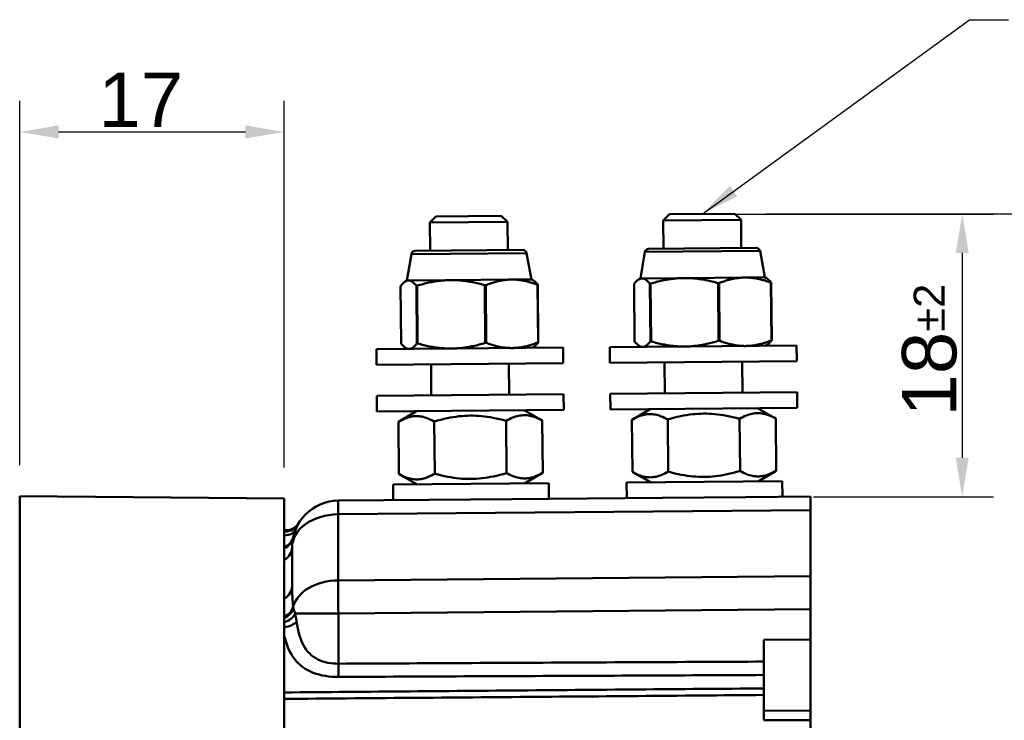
# Model space of a CAD drawing. Header units: millimetres. Extents: x 50 to 454, y 72 to 392.
# Tile 25 of 26: x 340 to 403, y 345 to 390. Entities that reach past the tile are written whole.
import ezdxf

# ---------------------------------------------------------------- set-up
doc = ezdxf.new("R2010")
doc.units = ezdxf.units.MM
for name, color, linetype, lineweight in [('Arêtes tangentes visibles(GABARIT)', 7, 'Continuous', 50), ('Arêtes visibles(GABARIT)', 7, 'Continuous', 50), ('Cotes(GABARIT)', 7, 'Continuous', 25), ('Symboles(GABARIT)', 7, 'Continuous', 25)]:
    doc.layers.add(name, color=color, linetype=linetype, lineweight=lineweight)
doc.styles.add('Courant-BSI', font='arial.ttf')
doc.dimstyles.new('MS-Relais', dxfattribs={"dimtxt": 3.5, "dimasz": 2.5, "dimexe": 2, "dimexo": 2, "dimgap": 0.3, "dimtad": 1, "dimtoh": 1, "dimrnd": 1e-08, "dimtxsty": 'Courant-BSI', "dimcen": 0.09, "dimdle": 6, "dimclrd": 7, "dimclre": 7, "dimclrt": 7, "dimazin": 2, "dimtfac": 0.571429, "dimtmove": 0, "dimatfit": 3, "dimfxl": 1, "dimtolj": 1, "dimlwd": 25, "dimlwe": 25, "dimarcsym": 0})
doc.dimstyles.new('MS-Relais$7', dxfattribs={"dimtxt": 3.5, "dimasz": 2.5, "dimexe": 2, "dimexo": 2, "dimgap": 0.3, "dimtad": 1, "dimtoh": 1, "dimrnd": 1e-08, "dimtxsty": 'Courant-BSI', "dimcen": 0.09, "dimdle": 6, "dimclrd": 7, "dimclre": 7, "dimclrt": 7, "dimazin": 2, "dimtfac": 0.571429, "dimtmove": 0, "dimatfit": 3, "dimfxl": 1, "dimtolj": 1, "dimlwd": 25, "dimlwe": 25, "dimarcsym": 0})

# ---------------------------------------------------------------- blocks, each defined once
blk = doc.blocks.new('*D30')
at = {"layer": 'Cotes(GABARIT)', "color": 7, "linetype": 'Continuous', "lineweight": 25}
for p, q in [((385.529, 377.759), (402.243, 377.759)), ((400.243, 375.259), (400.243, 362.103)), ((390.687, 359.603), (402.243, 359.603))]:
    blk.add_line(p, q, dxfattribs=at)
at = {"layer": 'Cotes(GABARIT)', "color": 7, "linetype": 'Continuous'}
for points in [[(399.827, 375.259), (400.66, 375.259), (400.243, 377.759)], [(399.827, 362.103), (400.66, 362.103), (400.243, 359.603)]]:
    blk.add_solid(points, dxfattribs=at)
at = {"layer": 'Defpoints', "color": 0, "linetype": 'Continuous'}
for p in [(383.529, 377.759), (388.687, 359.603), (400.243, 359.603)]:
    blk.add_point(p, dxfattribs=at)
at = {"layer": 'Cotes(GABARIT)', "color": 7, "linetype": 'Continuous', "lineweight": 25, "insert": (396.369, 364.758), "char_height": 3.5, "attachment_point": 1, "rotation": 90, "style": 'Courant-BSI'}
blk.add_mtext('\\A1;18{\\H2.000000;±2}', dxfattribs=at)
blk = doc.blocks.new('*D31')
at = {"layer": 'Cotes(GABARIT)', "color": 7, "linetype": 'Continuous', "lineweight": 25}
for p, q in [((387.628, 377.777), (415.203, 377.777)), ((413.203, 375.277), (413.203, 226.129)), ((393.687, 223.629), (415.203, 223.629))]:
    blk.add_line(p, q, dxfattribs=at)
at = {"layer": 'Cotes(GABARIT)', "color": 7, "linetype": 'Continuous'}
for points in [[(412.786, 375.277), (413.62, 375.277), (413.203, 377.777)], [(412.786, 226.129), (413.62, 226.129), (413.203, 223.629)]]:
    blk.add_solid(points, dxfattribs=at)
at = {"layer": 'Defpoints', "color": 0, "linetype": 'Continuous'}
for p in [(385.628, 377.777), (391.687, 223.629), (413.203, 223.629)]:
    blk.add_point(p, dxfattribs=at)
at = {"layer": 'Cotes(GABARIT)', "color": 7, "linetype": 'Continuous', "lineweight": 25, "insert": (409.329, 297.009), "char_height": 3.5, "attachment_point": 1, "rotation": 90, "style": 'Courant-BSI'}
blk.add_mtext('\\A1;154', dxfattribs=at)
blk = doc.blocks.new('*D32')
at = {"layer": 'Cotes(GABARIT)', "color": 7, "linetype": 'Continuous', "lineweight": 25}
for p, q in [((339.687, 361.629), (339.687, 385.031)), ((356.687, 361.481), (356.687, 385.031)), ((342.187, 383.031), (354.187, 383.031))]:
    blk.add_line(p, q, dxfattribs=at)
at = {"layer": 'Cotes(GABARIT)', "color": 7, "linetype": 'Continuous'}
for points in [[(342.187, 383.448), (342.187, 382.615), (339.687, 383.031)], [(354.187, 383.448), (354.187, 382.615), (356.687, 383.031)]]:
    blk.add_solid(points, dxfattribs=at)
at = {"layer": 'Defpoints', "color": 0, "linetype": 'Continuous'}
for p in [(356.687, 383.031), (339.687, 359.629), (356.687, 359.481)]:
    blk.add_point(p, dxfattribs=at)
at = {"layer": 'Cotes(GABARIT)', "color": 7, "linetype": 'Continuous', "lineweight": 25, "insert": (344.748, 386.846), "char_height": 3.5, "attachment_point": 1, "style": 'Courant-BSI'}
blk.add_mtext('\\A1;17', dxfattribs=at)

msp = doc.modelspace()

# ---------------------------------------------------------------- linework, layer by layer
at = {"layer": 'Arêtes tangentes visibles(GABARIT)'}
for p, q in [((372.2519, 375.2538), (364.8494, 375.1892)), ((387.2508, 375.3847), (379.8483, 375.3201)), ((360.1501, 358.4755), (390.4871, 358.7403)), ((360.1501, 354.2325), (360.1501, 358.4755)), ((356.6871, 357.4252), (356.7624, 357.4259)), ((390.4871, 354.4973), (360.1501, 354.2325)), ((360.1609, 352.1114), (390.4871, 352.376)), ((360.1609, 352.1114), (357.3772, 352.1114)), ((360.1609, 348.8814), (360.1609, 352.1114)), ((390.4871, 345.8677), (387.4871, 345.853)), ((387.4871, 345.2451), (390.4871, 345.2593))]:
    msp.add_line(p, q, dxfattribs=at)
at = {"layer": 'Arêtes tangentes visibles(GABARIT)', "flags": 128}
for points in [[(356.7624, 357.4259), (356.761, 357.4233), (356.7595, 357.4207), (356.7581, 357.418), (356.7567, 357.4155), (356.7553, 357.4129), (356.7539, 357.4103), (356.7525, 357.4078), (356.7511, 357.4052), (356.7497, 357.4027), (356.7483, 357.4002), (356.747, 357.3977), (356.7456, 357.3952), (356.7443, 357.3927), (356.7429, 357.3902), (356.7416, 357.3878), (356.7403, 357.3854), (356.739, 357.3829), (356.7377, 357.3805), (356.7364, 357.3781), (356.7351, 357.3757), (356.7338, 357.3734), (356.7326, 357.371), (356.7313, 357.3687), (356.7301, 357.3664)], [(356.7863, 357.4454), (356.7862, 357.4453), (356.7861, 357.4452), (356.7858, 357.4451), (356.7855, 357.4448), (356.7852, 357.4445), (356.7847, 357.4441), (356.7841, 357.4437), (356.7835, 357.4432), (356.7828, 357.4426), (356.782, 357.4419), (356.7811, 357.4412), (356.7801, 357.4404), (356.7791, 357.4396), (356.778, 357.4387), (356.7768, 357.4377), (356.7755, 357.4366), (356.7741, 357.4355), (356.7727, 357.4343), (356.7711, 357.4331), (356.7696, 357.4318), (356.7679, 357.4304), (356.7661, 357.429), (356.7643, 357.4275), (356.7624, 357.4259)], [(356.7392, 357.3664), (356.7392, 357.3663), (356.7389, 357.3661), (356.7384, 357.3657), (356.7378, 357.3651), (356.737, 357.3643), (356.7359, 357.3634), (356.7347, 357.3624), (356.7333, 357.3611), (356.7317, 357.3597), (356.7299, 357.3582), (356.728, 357.3564), (356.7258, 357.3545), (356.7235, 357.3525), (356.721, 357.3503), (356.7183, 357.3479), (356.7155, 357.3454), (356.7125, 357.3427), (356.7093, 357.3399), (356.706, 357.3369), (356.7025, 357.3337), (356.6988, 357.3305), (356.6951, 357.327), (356.6911, 357.3234), (356.687, 357.3197)], [(357.2536, 352.5556), (357.2484, 352.6111), (357.2434, 352.6665), (357.2386, 352.7217), (357.234, 352.7769), (357.2296, 352.8319), (357.2254, 352.8868), (357.2214, 352.9416), (357.2176, 352.9962), (357.214, 353.0508), (357.2106, 353.1052), (357.2075, 353.1595), (357.2045, 353.2136), (357.2018, 353.2677), (357.1993, 353.3216), (357.197, 353.3754), (357.195, 353.4291), (357.1932, 353.4826), (357.1916, 353.5361), (357.1902, 353.5894), (357.1891, 353.6425), (357.1882, 353.6956), (357.1876, 353.7485), (357.1872, 353.8013), (357.1871, 353.854)], [(357.2693, 352.4785), (357.2685, 352.4817), (357.2676, 352.4849), (357.2668, 352.4881), (357.266, 352.4913), (357.2652, 352.4945), (357.2645, 352.4978), (357.2637, 352.501), (357.263, 352.5042), (357.2623, 352.5074), (357.2616, 352.5106), (357.2609, 352.5138), (357.2603, 352.517), (357.2596, 352.5202), (357.259, 352.5235), (357.2584, 352.5267), (357.2578, 352.5299), (357.2572, 352.5331), (357.2566, 352.5363), (357.2561, 352.5395), (357.2556, 352.5427), (357.2551, 352.5459), (357.2546, 352.5492), (357.2541, 352.5524), (357.2536, 352.5556)], [(357.3772, 352.1114), (357.3715, 352.1298), (357.3658, 352.148), (357.3602, 352.1661), (357.3547, 352.1838), (357.3493, 352.2014), (357.3441, 352.2187), (357.3389, 352.2357), (357.3338, 352.2524), (357.3289, 352.2689), (357.3241, 352.2851), (357.3193, 352.3011), (357.3148, 352.3167), (357.3103, 352.332), (357.3059, 352.347), (357.3017, 352.3617), (357.2976, 352.376), (357.2936, 352.39), (357.2897, 352.4037), (357.286, 352.417), (357.2824, 352.43), (357.2789, 352.4427), (357.2756, 352.455), (357.2724, 352.4669), (357.2693, 352.4785)], [(357.4818, 351.5628), (357.4782, 351.5877), (357.4745, 351.6124), (357.4707, 351.637), (357.4668, 351.6614), (357.4629, 351.6857), (357.4589, 351.7098), (357.4548, 351.7337), (357.4506, 351.7575), (357.4464, 351.7812), (357.442, 351.8046), (357.4377, 351.8279), (357.4333, 351.851), (357.4288, 351.8738), (357.4243, 351.8965), (357.4197, 351.919), (357.4151, 351.9413), (357.4104, 351.9633), (357.4058, 351.9852), (357.4011, 352.0068), (357.3963, 352.0282), (357.3916, 352.0493), (357.3868, 352.0703), (357.382, 352.0909), (357.3772, 352.1114)], [(360.1609, 348.8814), (359.989, 348.8843), (359.8179, 348.8953), (359.6483, 348.9149), (359.481, 348.9432), (359.3168, 348.9807), (359.1565, 349.0276), (359.0007, 349.0843), (358.8502, 349.151), (358.7059, 349.2282), (358.5689, 349.3163), (358.4396, 349.4153), (358.3182, 349.5249), (358.2049, 349.6451), (358.0998, 349.7757), (358.0033, 349.9164), (357.9154, 350.0671), (357.8363, 350.2274), (357.7652, 350.3965), (357.7017, 350.5738), (357.6453, 350.7589), (357.5955, 350.9514), (357.552, 351.1503), (357.5142, 351.3545), (357.4818, 351.5628)], [(356.6871, 350.6891), (356.7405, 350.4754), (356.8007, 350.2681), (356.8683, 350.0679), (356.9437, 349.8753), (357.0273, 349.6906), (357.1198, 349.5144), (357.2216, 349.3471), (357.3332, 349.1896), (357.4543, 349.0419), (357.5849, 348.9042), (357.7246, 348.7768), (357.8732, 348.6596), (358.0306, 348.553), (358.1966, 348.457), (358.3708, 348.3717), (358.5521, 348.2968), (358.7396, 348.2319), (358.9326, 348.1767), (359.1301, 348.1308), (359.3316, 348.0942), (359.5362, 348.0663), (359.7431, 348.047), (359.9516, 348.036), (360.1609, 348.033)], [(387.4871, 349.0156), (386.9811, 349.0131), (386.475, 349.0106), (385.969, 349.008), (385.4629, 349.0055), (384.9569, 349.003), (384.4509, 349.0005), (383.9448, 348.998), (383.4388, 348.9955), (382.9327, 348.993), (382.4267, 348.9905), (381.9207, 348.988), (381.4146, 348.9855), (380.9086, 348.9829), (380.4025, 348.9804), (379.8965, 348.9779), (379.3905, 348.9754), (378.8844, 348.9729), (378.3784, 348.9704), (377.8723, 348.968), (377.3663, 348.9655), (376.8603, 348.963), (376.3542, 348.9605), (375.8482, 348.958), (375.3421, 348.9555), (374.8361, 348.953), (374.3301, 348.9505), (373.824, 348.948), (373.318, 348.9455), (372.8119, 348.9431), (372.3059, 348.9406), (371.7999, 348.9381), (371.2938, 348.9356), (370.7878, 348.9331), (370.2817, 348.9307), (369.7757, 348.9282), (369.2697, 348.9257), (368.7636, 348.9232), (368.2576, 348.9208), (367.7515, 348.9183), (367.2455, 348.9158), (366.7395, 348.9134), (366.2334, 348.9109), (365.7274, 348.9084), (365.2213, 348.906), (364.7153, 348.9035), (364.2092, 348.9011), (363.7032, 348.8986), (363.1972, 348.8961), (362.6911, 348.8937), (362.1851, 348.8912), (361.679, 348.8888), (361.173, 348.8863), (360.667, 348.8839), (360.1609, 348.8814)], [(360.1609, 348.033), (360.667, 348.0353), (361.173, 348.0375), (361.679, 348.0397), (362.1851, 348.0419), (362.6911, 348.0442), (363.1972, 348.0464), (363.7032, 348.0486), (364.2092, 348.0508), (364.7153, 348.0531), (365.2213, 348.0553), (365.7274, 348.0575), (366.2334, 348.0597), (366.7395, 348.062), (367.2455, 348.0642), (367.7515, 348.0664), (368.2576, 348.0687), (368.7636, 348.0709), (369.2697, 348.0732), (369.7757, 348.0754), (370.2817, 348.0776), (370.7878, 348.0799), (371.2938, 348.0821), (371.7999, 348.0844), (372.3059, 348.0866), (372.8119, 348.0889), (373.318, 348.0911), (373.824, 348.0934), (374.3301, 348.0956), (374.8361, 348.0979), (375.3421, 348.1001), (375.8482, 348.1024), (376.3542, 348.1046), (376.8603, 348.1069), (377.3663, 348.1091), (377.8723, 348.1114), (378.3784, 348.1136), (378.8844, 348.1159), (379.3905, 348.1182), (379.8965, 348.1204), (380.4025, 348.1227), (380.9086, 348.125), (381.4146, 348.1272), (381.9207, 348.1295), (382.4267, 348.1318), (382.9327, 348.134), (383.4388, 348.1363), (383.9448, 348.1386), (384.4509, 348.1408), (384.9569, 348.1431), (385.4629, 348.1454), (385.969, 348.1477), (386.475, 348.15), (386.9811, 348.1522), (387.4871, 348.1545)], [(387.4871, 347.2936), (386.9822, 347.2894), (386.4773, 347.2851), (385.9724, 347.2809), (385.4674, 347.2766), (384.9625, 347.2724), (384.4576, 347.2682), (383.9527, 347.2639), (383.4478, 347.2597), (382.9428, 347.2554), (382.4379, 347.2512), (381.933, 347.247), (381.4281, 347.2427), (380.9232, 347.2385), (380.4183, 347.2342), (379.9133, 347.23), (379.4084, 347.2258), (378.9035, 347.2215), (378.3986, 347.2173), (377.8937, 347.2131), (377.3887, 347.2088), (376.8838, 347.2046), (376.3789, 347.2004), (375.874, 347.1961), (375.3691, 347.1919), (374.8642, 347.1877), (374.3592, 347.1834), (373.8543, 347.1792), (373.3494, 347.175), (372.8445, 347.1707), (372.3396, 347.1665), (371.8346, 347.1623), (371.3297, 347.1581), (370.8248, 347.1538), (370.3199, 347.1496), (369.815, 347.1454), (369.3101, 347.1411), (368.8051, 347.1369), (368.3002, 347.1327), (367.7953, 347.1285), (367.2904, 347.1243), (366.7855, 347.12), (366.2805, 347.1158), (365.7756, 347.1116), (365.2707, 347.1074), (364.7658, 347.1031), (364.2609, 347.0989), (363.756, 347.0947), (363.251, 347.0905), (362.7461, 347.0863), (362.2412, 347.082), (361.7363, 347.0778), (361.2314, 347.0736), (360.7264, 347.0694), (360.2215, 347.0652), (359.7166, 347.061), (359.2117, 347.0567), (358.7068, 347.0525), (358.2019, 347.0483), (357.6969, 347.0441), (357.192, 347.0399), (356.6871, 347.0357)], [(356.6871, 346.6209), (357.192, 346.625), (357.6969, 346.6291), (358.2019, 346.6332), (358.7068, 346.6372), (359.2117, 346.6413), (359.7166, 346.6454), (360.2215, 346.6495), (360.7264, 346.6535), (361.2314, 346.6576), (361.7363, 346.6617), (362.2412, 346.6658), (362.7461, 346.6699), (363.251, 346.6739), (363.756, 346.678), (364.2609, 346.6821), (364.7658, 346.6862), (365.2707, 346.6903), (365.7756, 346.6943), (366.2805, 346.6984), (366.7855, 346.7025), (367.2904, 346.7066), (367.7953, 346.7107), (368.3002, 346.7148), (368.8051, 346.7188), (369.3101, 346.7229), (369.815, 346.727), (370.3199, 346.7311), (370.8248, 346.7352), (371.3297, 346.7393), (371.8346, 346.7434), (372.3396, 346.7474), (372.8445, 346.7515), (373.3494, 346.7556), (373.8543, 346.7597), (374.3592, 346.7638), (374.8642, 346.7679), (375.3691, 346.772), (375.874, 346.7761), (376.3789, 346.7802), (376.8838, 346.7842), (377.3887, 346.7883), (377.8937, 346.7924), (378.3986, 346.7965), (378.9035, 346.8006), (379.4084, 346.8047), (379.9133, 346.8088), (380.4183, 346.8129), (380.9232, 346.817), (381.4281, 346.8211), (381.933, 346.8252), (382.4379, 346.8293), (382.9428, 346.8334), (383.4478, 346.8375), (383.9527, 346.8416), (384.4576, 346.8457), (384.9625, 346.8498), (385.4674, 346.8539), (385.9724, 346.858), (386.4773, 346.8621), (386.9822, 346.8662), (387.4871, 346.8703)]]:
    msp.add_lwpolyline(points, dxfattribs=at)
at = {"layer": 'Arêtes tangentes visibles(GABARIT)'}
for centre, major_axis, ratio, start_param, end_param in [((360.1871, 356.3543), (-0.0262, 2.9999), 0.0087262, 0, 0.7853601), ((360.1871, 356.3543), (-3, 0), 0.7071068, 4.72473, 6.2831853), ((356.5025, 357.9113), (0.9211, -0.3892), 0.7455678, 5.2098753, 6.2831853), ((356.7537, 358.4066), (0.8583, -0.5131), 0.9738785, 5.2483485, 6.2831853), ((356.272, 357.1739), (0.9788, -0.2049), 0.9518083, 5.3380564, 6.2831853), ((356.1871, 356.3543), (1, 0), 0.9418503, 5.2359878, 6.2831853), ((356.1871, 353.854), (1, 0), 0.9051827, 5.2359878, 6.2831853), ((360.1871, 352.1114), (-3, 0), 0.7071068, 4.72473, 6.0722298), ((360.1871, 352.1114), (-0.0262, 2.9999), 0.0087262, 0.7853601, 1.5707202), ((356.2758, 352.7036), (0.9901, 0.1405), 0.8866879, 5.0121159, 5.9572132), ((356.2967, 352.6009), (-0.9666, -0.2563), 0.880724, 1.7456046, 2.7110706), ((356.4406, 352.1114), (-0.954, -0.2998), 0.6254628, 1.6329956, 2.6759282), ((356.58, 351.5628), (0.9824, 0.1865), 0.3627001, 4.7526138, 5.8009267), ((360.1522, 348.8814), (-0.0048, 1), 0.0087264, 3.6994323, 4.7123467)]:
    msp.add_ellipse(centre, major_axis=major_axis, ratio=ratio, start_param=start_param, end_param=end_param, dxfattribs=at)
at = {"layer": 'Arêtes visibles(GABARIT)'}
for p, q in [((381.4286, 377.7405), (381.0321, 377.3371)), ((381.4286, 377.7405), (385.6285, 377.7772)), ((385.6285, 377.7772), (386.0319, 377.3807)), ((366.4298, 377.6096), (366.0333, 377.2062)), ((371.0331, 377.2498), (366.0333, 377.2062)), ((366.049, 375.4062), (366.0333, 377.2062)), ((366.4298, 377.6096), (370.6296, 377.6463)), ((370.6296, 377.6463), (371.0331, 377.2498)), ((371.0488, 375.4499), (371.0331, 377.2498)), ((386.0319, 377.3807), (381.0321, 377.3371)), ((381.0478, 375.5371), (381.0321, 377.3371)), ((386.0476, 375.5808), (386.0319, 377.3807)), ((364.8494, 375.1892), (364.5656, 373.4932)), ((365.0938, 375.3979), (372.004, 375.4582)), ((372.2519, 375.2538), (372.5653, 373.563)), ((379.8483, 375.3201), (379.5645, 373.6241)), ((380.0927, 375.5288), (387.0028, 375.5891)), ((387.2508, 375.3847), (387.5642, 373.6939)), ((364.5656, 373.4932), (364.4628, 373.4326)), ((364.5656, 373.4932), (364.6664, 373.4941)), ((364.6664, 373.4941), (367.3885, 373.5178)), ((367.3885, 373.5178), (371.2876, 373.5519)), ((371.2876, 373.5519), (372.5653, 373.563)), ((372.5653, 373.563), (372.6692, 373.5042)), ((379.1616, 373.2742), (379.194, 369.5671)), ((379.5645, 373.6241), (379.4616, 373.5635)), ((379.5645, 373.6241), (379.6652, 373.625)), ((379.6652, 373.625), (382.3874, 373.6487)), ((380.2195, 373.2834), (380.1749, 373.283)), ((380.2073, 369.576), (380.1749, 373.283)), ((380.2195, 373.2834), (380.2519, 369.5764)), ((382.3874, 373.6487), (386.2865, 373.6828)), ((384.6252, 373.3218), (384.5613, 373.3213)), ((384.5937, 369.6142), (384.5613, 373.3213)), ((384.6252, 373.3218), (384.6576, 369.6148)), ((386.2865, 373.6828), (387.5642, 373.6939)), ((387.5642, 373.6939), (387.6681, 373.6351)), ((387.9731, 373.3511), (387.9538, 373.3509)), ((387.9861, 369.6439), (387.9538, 373.3509)), ((387.9731, 373.3511), (388.0054, 369.644)), ((364.1628, 373.1433), (364.1951, 369.4362)), ((365.2206, 373.1525), (365.176, 373.1521)), ((365.2084, 369.4451), (365.176, 373.1521)), ((365.2206, 373.1525), (365.253, 369.4455)), ((369.6264, 373.1909), (369.5625, 373.1904)), ((369.5948, 369.4834), (369.5625, 373.1904)), ((369.6264, 373.1909), (369.6587, 369.4839)), ((372.9742, 373.2202), (372.9549, 373.22)), ((372.9873, 369.513), (372.9549, 373.22)), ((372.9742, 373.2202), (373.0066, 369.5131)), ((365.2084, 369.4451), (365.253, 369.4455)), ((369.5948, 369.4834), (369.6587, 369.4839)), ((372.9873, 369.513), (373.0066, 369.5131)), ((380.2073, 369.576), (380.2519, 369.5764)), ((384.5937, 369.6142), (384.6576, 369.6148)), ((387.9861, 369.6439), (388.0054, 369.644)), ((374.6036, 369.1806), (362.6041, 369.0759)), ((362.6041, 369.0759), (362.6128, 368.076)), ((364.604, 369.0934), (364.5001, 369.1522)), ((372.6037, 369.1632), (372.7066, 369.2238)), ((374.6036, 369.1806), (374.6124, 368.1807)), ((389.6025, 369.3115), (377.6029, 369.2068)), ((377.6029, 369.2068), (377.6117, 368.2069)), ((379.6029, 369.2243), (379.499, 369.283)), ((387.6026, 369.2941), (387.7054, 369.3547)), ((389.6025, 369.3115), (389.6112, 368.3116)), ((374.6124, 368.1807), (362.6128, 368.076)), ((389.6112, 368.3116), (377.6117, 368.2069)), ((381.129, 366.2375), (381.1115, 368.2374)), ((386.1288, 366.2811), (386.1113, 368.281)), ((366.1301, 366.1066), (366.1127, 368.1065)), ((371.1299, 366.1502), (371.1125, 368.1501)), ((389.6287, 366.3116), (377.6291, 366.2069)), ((389.6287, 366.3116), (389.6374, 365.3117)), ((374.6298, 366.1808), (362.6303, 366.076)), ((362.6303, 366.076), (362.639, 365.0761)), ((374.6298, 366.1808), (374.6385, 365.1808)), ((377.6291, 366.2069), (377.6379, 365.207)), ((374.6385, 365.1808), (362.639, 365.0761)), ((365.1889, 365.0983), (364.0342, 364.4182)), ((372.0886, 365.1585), (373.255, 364.4986)), ((389.6374, 365.3117), (377.6379, 365.207)), ((380.1878, 365.2292), (379.0331, 364.5491)), ((387.0875, 365.2894), (388.2539, 364.6295)), ((364.0541, 361.0638), (364.0249, 364.4126)), ((366.3206, 364.4327), (366.3498, 361.0838)), ((370.9696, 361.1241), (370.9404, 364.473)), ((373.2645, 364.4933), (373.255, 364.4986)), ((373.2937, 361.1444), (373.2645, 364.4933)), ((379.0529, 361.1947), (379.0237, 364.5435)), ((381.3194, 364.5636), (381.3486, 361.2147)), ((385.9684, 361.255), (385.9392, 364.6039)), ((388.2633, 364.6242), (388.2539, 364.6295)), ((388.2925, 361.2753), (388.2633, 364.6242)), ((387.1285, 360.5896), (388.2832, 361.2698)), ((388.2832, 361.2698), (388.2925, 361.2753)), ((365.2299, 360.3985), (364.0635, 361.0584)), ((372.1296, 360.4587), (373.2843, 361.1389)), ((373.2843, 361.1389), (373.2937, 361.1444)), ((388.6784, 360.6031), (378.6788, 360.5159)), ((380.2288, 360.5294), (379.0624, 361.1893)), ((388.6784, 360.6031), (388.6872, 359.6032)), ((373.6796, 360.4722), (363.68, 360.385)), ((363.68, 360.385), (363.6887, 359.385)), ((373.6796, 360.4722), (373.6883, 359.4723)), ((378.6788, 360.5159), (378.6876, 359.5159)), ((339.6871, 339.6301), (339.6871, 359.6294)), ((356.6871, 359.481), (339.6871, 359.6294)), ((356.6871, 359.481), (356.6871, 339.4818)), ((365.992, 359.4051), (360.1609, 359.3542)), ((371.3111, 359.4515), (365.992, 359.4051)), ((380.9908, 359.536), (371.3111, 359.4515)), ((386.31, 359.5824), (380.9908, 359.536)), ((390.4871, 359.6189), (386.31, 359.5824)), ((390.4871, 359.6189), (390.4871, 358.7403)), ((390.4871, 354.4973), (390.4871, 358.7403)), ((356.7863, 357.4454), (356.6871, 357.4445)), ((356.7392, 357.3664), (356.6871, 357.3659)), ((357.1871, 356.3543), (357.1871, 353.854)), ((390.4871, 354.4973), (390.4871, 352.376)), ((390.4871, 350.435), (390.4871, 352.376)), ((390.4871, 350.435), (387.4871, 350.42)), ((387.4871, 345.853), (387.4871, 350.42)), ((390.4871, 350.435), (390.4871, 345.8677)), ((387.4871, 345.853), (387.4871, 345.2451)), ((390.4871, 345.2593), (390.4871, 345.8677)), ((390.4871, 333.3359), (390.4871, 345.2593))]:
    msp.add_line(p, q, dxfattribs=at)
at = {"layer": 'Arêtes visibles(GABARIT)', "flags": 128}
for points in [[(364.6664, 373.4941), (364.6461, 373.4933), (364.6258, 373.4913), (364.6056, 373.4882), (364.5853, 373.4839), (364.5652, 373.4783), (364.545, 373.4717), (364.5247, 373.4638), (364.5045, 373.4548), (364.4842, 373.4446), (364.4638, 373.4332), (364.4433, 373.4207), (364.4228, 373.4069), (364.4021, 373.392), (364.3813, 373.3758), (364.3604, 373.3584), (364.3393, 373.3397), (364.318, 373.3198), (364.2966, 373.2987), (364.2749, 373.2762), (364.253, 373.2523), (364.2309, 373.2272), (364.2084, 373.2006), (364.1858, 373.1727), (364.1628, 373.1433)], [(365.176, 373.1521), (365.1525, 373.1811), (365.1294, 373.2087), (365.1065, 373.2348), (365.0839, 373.2596), (365.0616, 373.283), (365.0395, 373.3051), (365.0177, 373.3259), (364.9961, 373.3455), (364.9747, 373.3638), (364.9534, 373.3808), (364.9324, 373.3966), (364.9114, 373.4112), (364.8907, 373.4246), (364.87, 373.4368), (364.8494, 373.4478), (364.8289, 373.4576), (364.8085, 373.4663), (364.7882, 373.4738), (364.7679, 373.4801), (364.7476, 373.4853), (364.7273, 373.4892), (364.707, 373.4921), (364.6867, 373.4937), (364.6664, 373.4941)], [(367.3885, 373.5178), (367.3014, 373.5165), (367.2145, 373.5139), (367.1278, 373.5102), (367.0411, 373.5053), (366.9544, 373.4992), (366.8677, 373.4919), (366.7808, 373.4835), (366.6937, 373.4739), (366.6064, 373.4631), (366.5188, 373.4512), (366.4308, 373.438), (366.3424, 373.4237), (366.2534, 373.4081), (366.1639, 373.3913), (366.0737, 373.3733), (365.9827, 373.3541), (365.891, 373.3336), (365.7985, 373.3118), (365.705, 373.2886), (365.6104, 373.2642), (365.5148, 373.2384), (365.418, 373.2112), (365.32, 373.1826), (365.2206, 373.1525)], [(369.5625, 373.1904), (369.4626, 373.2187), (369.3641, 373.2456), (369.2669, 373.2711), (369.1708, 373.2953), (369.0759, 373.3181), (368.982, 373.3395), (368.889, 373.3597), (368.797, 373.3786), (368.7057, 373.3963), (368.6152, 373.4127), (368.5254, 373.4279), (368.4362, 373.4419), (368.3475, 373.4547), (368.2593, 373.4664), (368.1715, 373.4768), (368.084, 373.486), (367.9968, 373.4941), (367.9098, 373.501), (367.823, 373.5068), (367.7362, 373.5114), (367.6494, 373.5148), (367.5626, 373.517), (367.4757, 373.518), (367.3885, 373.5178)], [(371.2876, 373.5519), (371.2208, 373.5507), (371.1542, 373.5483), (371.0877, 373.5448), (371.0213, 373.54), (370.9548, 373.5341), (370.8883, 373.527), (370.8218, 373.5188), (370.7551, 373.5094), (370.6881, 373.4987), (370.621, 373.487), (370.5536, 373.474), (370.4858, 373.4598), (370.4176, 373.4445), (370.349, 373.4279), (370.2799, 373.4101), (370.2102, 373.391), (370.14, 373.3706), (370.069, 373.349), (369.9974, 373.3261), (369.925, 373.3018), (369.8517, 373.2762), (369.7776, 373.2492), (369.7025, 373.2208), (369.6264, 373.1909)], [(372.9549, 373.22), (372.8783, 373.2485), (372.8027, 373.2756), (372.7281, 373.3013), (372.6544, 373.3257), (372.5816, 373.3487), (372.5096, 373.3703), (372.4383, 373.3907), (372.3677, 373.4098), (372.2977, 373.4277), (372.2283, 373.4443), (372.1594, 373.4597), (372.091, 373.4738), (372.0229, 373.4868), (371.9553, 373.4986), (371.8879, 373.5092), (371.8209, 373.5187), (371.754, 373.5269), (371.6873, 373.534), (371.6207, 373.5399), (371.5542, 373.5447), (371.4876, 373.5482), (371.4211, 373.5506), (371.3544, 373.5519), (371.2876, 373.5519)], [(372.6692, 373.5042), (372.6812, 373.4973), (372.6932, 373.4899), (372.7053, 373.4821), (372.7175, 373.4739), (372.7296, 373.4653), (372.7419, 373.4563), (372.7541, 373.4469), (372.7665, 373.437), (372.7789, 373.4268), (372.7913, 373.4161), (372.8038, 373.405), (372.8164, 373.3935), (372.8291, 373.3815), (372.8418, 373.3691), (372.8546, 373.3563), (372.8675, 373.343), (372.8805, 373.3293), (372.8936, 373.3151), (372.9068, 373.3005), (372.9201, 373.2854), (372.9334, 373.2698), (372.9469, 373.2537), (372.9605, 373.2372), (372.9742, 373.2202)], [(379.6652, 373.625), (379.6449, 373.6242), (379.6246, 373.6222), (379.6044, 373.6191), (379.5842, 373.6147), (379.564, 373.6092), (379.5438, 373.6026), (379.5236, 373.5947), (379.5033, 373.5857), (379.483, 373.5755), (379.4627, 373.5641), (379.4422, 373.5516), (379.4217, 373.5378), (379.401, 373.5229), (379.3802, 373.5067), (379.3593, 373.4893), (379.3382, 373.4706), (379.3169, 373.4507), (379.2954, 373.4295), (379.2738, 373.4071), (379.2519, 373.3832), (379.2297, 373.3581), (379.2073, 373.3315), (379.1846, 373.3036), (379.1616, 373.2742)], [(380.1749, 373.283), (380.1514, 373.312), (380.1282, 373.3396), (380.1054, 373.3657), (380.0828, 373.3905), (380.0605, 373.4139), (380.0384, 373.436), (380.0166, 373.4568), (379.9949, 373.4764), (379.9735, 373.4946), (379.9523, 373.5117), (379.9312, 373.5275), (379.9103, 373.5421), (379.8895, 373.5555), (379.8688, 373.5677), (379.8483, 373.5787), (379.8278, 373.5885), (379.8074, 373.5972), (379.787, 373.6047), (379.7667, 373.611), (379.7464, 373.6162), (379.7262, 373.6201), (379.7059, 373.6229), (379.6856, 373.6246), (379.6652, 373.625)], [(382.3874, 373.6487), (382.3003, 373.6474), (382.2134, 373.6448), (382.1266, 373.6411), (382.0399, 373.6362), (381.9532, 373.6301), (381.8665, 373.6228), (381.7796, 373.6144), (381.6926, 373.6048), (381.6053, 373.594), (381.5177, 373.5821), (381.4297, 373.5689), (381.3412, 373.5546), (381.2523, 373.539), (381.1627, 373.5222), (381.0725, 373.5042), (380.9816, 373.485), (380.8899, 373.4645), (380.7973, 373.4427), (380.7038, 373.4195), (380.6093, 373.3951), (380.5137, 373.3693), (380.4169, 373.3421), (380.3189, 373.3135), (380.2195, 373.2834)], [(384.5613, 373.3213), (384.4615, 373.3496), (384.363, 373.3765), (384.2657, 373.402), (384.1697, 373.4262), (384.0747, 373.449), (383.9808, 373.4704), (383.8879, 373.4906), (383.7958, 373.5095), (383.7046, 373.5272), (383.6141, 373.5436), (383.5243, 373.5588), (383.4351, 373.5728), (383.3464, 373.5856), (383.2582, 373.5973), (383.1703, 373.6077), (383.0829, 373.6169), (382.9957, 373.625), (382.9087, 373.6319), (382.8218, 373.6377), (382.735, 373.6422), (382.6483, 373.6456), (382.5615, 373.6479), (382.4745, 373.6489), (382.3874, 373.6487)], [(386.2865, 373.6828), (386.2197, 373.6816), (386.1531, 373.6792), (386.0866, 373.6756), (386.0201, 373.6709), (385.9537, 373.665), (385.8872, 373.6579), (385.8206, 373.6497), (385.7539, 373.6402), (385.687, 373.6296), (385.6199, 373.6179), (385.5524, 373.6049), (385.4846, 373.5907), (385.4165, 373.5754), (385.3479, 373.5588), (385.2787, 373.5409), (385.2091, 373.5219), (385.1388, 373.5015), (385.0679, 373.4799), (384.9962, 373.457), (384.9238, 373.4327), (384.8506, 373.4071), (384.7764, 373.3801), (384.7013, 373.3517), (384.6252, 373.3218)], [(387.9538, 373.3509), (387.8772, 373.3794), (387.8016, 373.4065), (387.727, 373.4322), (387.6533, 373.4566), (387.5805, 373.4795), (387.5084, 373.5012), (387.4371, 373.5216), (387.3665, 373.5407), (387.2966, 373.5586), (387.2271, 373.5752), (387.1582, 373.5906), (387.0898, 373.6047), (387.0218, 373.6177), (386.9541, 373.6295), (386.8868, 373.6401), (386.8197, 373.6495), (386.7528, 373.6578), (386.6861, 373.6649), (386.6195, 373.6708), (386.553, 373.6756), (386.4865, 373.6791), (386.4199, 373.6815), (386.3533, 373.6827), (386.2865, 373.6828)], [(387.6681, 373.6351), (387.6801, 373.6282), (387.6921, 373.6208), (387.7042, 373.613), (387.7163, 373.6048), (387.7285, 373.5962), (387.7407, 373.5872), (387.753, 373.5778), (387.7653, 373.5679), (387.7777, 373.5577), (387.7902, 373.547), (387.8027, 373.5359), (387.8153, 373.5244), (387.8279, 373.5124), (387.8407, 373.5), (387.8535, 373.4872), (387.8664, 373.4739), (387.8794, 373.4602), (387.8925, 373.446), (387.9057, 373.4314), (387.9189, 373.4163), (387.9323, 373.4007), (387.9458, 373.3846), (387.9594, 373.3681), (387.9731, 373.3511)], [(364.1951, 369.4362), (364.2186, 369.4072), (364.2418, 369.3797), (364.2647, 369.3535), (364.2872, 369.3287), (364.3096, 369.3053), (364.3316, 369.2832), (364.3534, 369.2624), (364.3751, 369.2429), (364.3965, 369.2246), (364.4177, 369.2076), (364.4388, 369.1918), (364.4597, 369.1772), (364.4805, 369.1638), (364.5012, 369.1516), (364.5217, 369.1405), (364.5422, 369.1307), (364.5626, 369.122), (364.583, 369.1145), (364.6033, 369.1082), (364.6236, 369.1031), (364.6439, 369.0991), (364.6641, 369.0963), (364.6844, 369.0947), (364.7048, 369.0943)], [(364.7048, 369.0943), (364.7251, 369.095), (364.7454, 369.097), (364.7656, 369.1002), (364.7858, 369.1045), (364.806, 369.11), (364.8262, 369.1167), (364.8464, 369.1245), (364.8667, 369.1335), (364.887, 369.1437), (364.9074, 369.1551), (364.9278, 369.1677), (364.9484, 369.1814), (364.969, 369.1964), (364.9898, 369.2126), (365.0107, 369.23), (365.0318, 369.2486), (365.0531, 369.2685), (365.0746, 369.2897), (365.0963, 369.3122), (365.1182, 369.336), (365.1403, 369.3612), (365.1627, 369.3877), (365.1854, 369.4157), (365.2084, 369.4451)], [(365.253, 369.4455), (365.3529, 369.4171), (365.4514, 369.3902), (365.5486, 369.3647), (365.6447, 369.3406), (365.7396, 369.3178), (365.8335, 369.2963), (365.9264, 369.2761), (366.0185, 369.2572), (366.1097, 369.2395), (366.2002, 369.2231), (366.2901, 369.2079), (366.3793, 369.1939), (366.468, 369.1811), (366.5562, 369.1695), (366.644, 369.1591), (366.7315, 369.1498), (366.8187, 369.1417), (366.9057, 369.1348), (366.9925, 369.1291), (367.0793, 369.1245), (367.1661, 369.1211), (367.2529, 369.1189), (367.3398, 369.1179), (367.4269, 369.118)], [(367.4269, 369.118), (367.5141, 369.1194), (367.601, 369.1219), (367.6877, 369.1257), (367.7744, 369.1306), (367.8611, 369.1367), (367.9478, 369.1439), (368.0347, 369.1523), (368.1217, 369.1619), (368.209, 369.1727), (368.2967, 369.1847), (368.3847, 369.1978), (368.4731, 369.2122), (368.5621, 369.2277), (368.6516, 369.2445), (368.7418, 369.2625), (368.8327, 369.2818), (368.9244, 369.3023), (369.017, 369.3241), (369.1105, 369.3472), (369.205, 369.3717), (369.3007, 369.3975), (369.3974, 369.4247), (369.4955, 369.4533), (369.5948, 369.4834)], [(369.6587, 369.4839), (369.7354, 369.4554), (369.8109, 369.4283), (369.8855, 369.4026), (369.9592, 369.3782), (370.032, 369.3553), (370.1041, 369.3336), (370.1754, 369.3132), (370.246, 369.2941), (370.316, 369.2762), (370.3854, 369.2596), (370.4543, 369.2442), (370.5227, 369.2301), (370.5907, 369.2171), (370.6584, 369.2053), (370.7257, 369.1947), (370.7928, 369.1853), (370.8597, 369.177), (370.9264, 369.1699), (370.993, 369.164), (371.0595, 369.1592), (371.126, 369.1557), (371.1926, 369.1533), (371.2592, 369.1521), (371.326, 369.152)], [(371.326, 369.152), (371.3928, 369.1532), (371.4594, 369.1556), (371.5259, 369.1592), (371.5924, 369.1639), (371.6588, 369.1698), (371.7253, 369.1769), (371.7919, 369.1851), (371.8586, 369.1946), (371.9255, 369.2052), (371.9927, 369.2169), (372.0601, 369.2299), (372.1279, 369.2441), (372.196, 369.2594), (372.2647, 369.276), (372.3338, 369.2939), (372.4034, 369.3129), (372.4737, 369.3333), (372.5446, 369.3549), (372.6163, 369.3778), (372.6887, 369.4021), (372.7619, 369.4277), (372.8361, 369.4547), (372.9112, 369.4831), (372.9873, 369.513)], [(373.0066, 369.5131), (372.9932, 369.4959), (372.9799, 369.4791), (372.9667, 369.4628), (372.9536, 369.447), (372.9406, 369.4317), (372.9276, 369.4168), (372.9148, 369.4024), (372.9021, 369.3884), (372.8894, 369.3749), (372.8768, 369.3619), (372.8643, 369.3493), (372.8518, 369.3371), (372.8394, 369.3253), (372.8271, 369.314), (372.8148, 369.3031), (372.8026, 369.2927), (372.7905, 369.2826), (372.7784, 369.273), (372.7663, 369.2638), (372.7543, 369.255), (372.7423, 369.2465), (372.7303, 369.2386), (372.7184, 369.231), (372.7066, 369.2238)], [(379.194, 369.5671), (379.2175, 369.5381), (379.2406, 369.5106), (379.2635, 369.4844), (379.2861, 369.4596), (379.3084, 369.4362), (379.3305, 369.4141), (379.3523, 369.3933), (379.3739, 369.3738), (379.3953, 369.3555), (379.4166, 369.3385), (379.4376, 369.3226), (379.4586, 369.308), (379.4794, 369.2947), (379.5, 369.2825), (379.5206, 369.2714), (379.5411, 369.2616), (379.5615, 369.2529), (379.5818, 369.2454), (379.6022, 369.2391), (379.6224, 369.234), (379.6427, 369.23), (379.663, 369.2272), (379.6833, 369.2256), (379.7036, 369.2251)], [(379.7036, 369.2251), (379.724, 369.2259), (379.7442, 369.2279), (379.7645, 369.231), (379.7847, 369.2354), (379.8049, 369.2409), (379.8251, 369.2476), (379.8453, 369.2554), (379.8655, 369.2644), (379.8858, 369.2746), (379.9062, 369.286), (379.9267, 369.2986), (379.9472, 369.3123), (379.9679, 369.3273), (379.9887, 369.3434), (380.0096, 369.3608), (380.0307, 369.3795), (380.052, 369.3994), (380.0734, 369.4206), (380.0951, 369.4431), (380.117, 369.4669), (380.1392, 369.4921), (380.1616, 369.5186), (380.1843, 369.5466), (380.2073, 369.576)], [(380.2519, 369.5764), (380.3517, 369.548), (380.4502, 369.5211), (380.5475, 369.4956), (380.6435, 369.4715), (380.7385, 369.4487), (380.8324, 369.4272), (380.9253, 369.407), (381.0174, 369.3881), (381.1086, 369.3704), (381.1991, 369.354), (381.2889, 369.3388), (381.3781, 369.3248), (381.4668, 369.312), (381.555, 369.3004), (381.6429, 369.29), (381.7303, 369.2807), (381.8175, 369.2726), (381.9045, 369.2657), (381.9914, 369.26), (382.0782, 369.2554), (382.1649, 369.252), (382.2517, 369.2498), (382.3387, 369.2487), (382.4258, 369.2489)], [(382.4258, 369.2489), (382.5129, 369.2503), (382.5998, 369.2528), (382.6866, 369.2566), (382.7733, 369.2615), (382.86, 369.2675), (382.9467, 369.2748), (383.0336, 369.2832), (383.1206, 369.2928), (383.2079, 369.3036), (383.2955, 369.3156), (383.3835, 369.3287), (383.472, 369.3431), (383.5609, 369.3586), (383.6505, 369.3754), (383.7407, 369.3934), (383.8316, 369.4127), (383.9233, 369.4332), (384.0159, 369.455), (384.1094, 369.4781), (384.2039, 369.5026), (384.2995, 369.5284), (384.3963, 369.5556), (384.4943, 369.5842), (384.5937, 369.6142)], [(384.6576, 369.6148), (384.7342, 369.5863), (384.8098, 369.5592), (384.8844, 369.5335), (384.9581, 369.5091), (385.0309, 369.4861), (385.1029, 369.4645), (385.1742, 369.4441), (385.2448, 369.425), (385.3148, 369.4071), (385.3842, 369.3905), (385.4531, 369.3751), (385.5216, 369.361), (385.5896, 369.348), (385.6572, 369.3362), (385.7246, 369.3256), (385.7916, 369.3161), (385.8585, 369.3079), (385.9252, 369.3008), (385.9918, 369.2949), (386.0584, 369.2901), (386.1249, 369.2866), (386.1914, 369.2842), (386.2581, 369.2829), (386.3249, 369.2829)], [(386.3249, 369.2829), (386.3917, 369.2841), (386.4583, 369.2865), (386.5248, 369.29), (386.5912, 369.2948), (386.6577, 369.3007), (386.7242, 369.3078), (386.7907, 369.316), (386.8575, 369.3255), (386.9244, 369.3361), (386.9915, 369.3478), (387.0589, 369.3608), (387.1267, 369.375), (387.1949, 369.3903), (387.2635, 369.4069), (387.3326, 369.4248), (387.4023, 369.4438), (387.4726, 369.4642), (387.5435, 369.4858), (387.6151, 369.5087), (387.6875, 369.533), (387.7608, 369.5586), (387.8349, 369.5856), (387.91, 369.614), (387.9861, 369.6439)], [(388.0054, 369.644), (387.992, 369.6268), (387.9787, 369.61), (387.9655, 369.5937), (387.9524, 369.5779), (387.9394, 369.5625), (387.9265, 369.5477), (387.9137, 369.5333), (387.9009, 369.5193), (387.8882, 369.5058), (387.8757, 369.4928), (387.8631, 369.4801), (387.8507, 369.468), (387.8383, 369.4562), (387.826, 369.4449), (387.8137, 369.434), (387.8015, 369.4236), (387.7893, 369.4135), (387.7772, 369.4039), (387.7652, 369.3947), (387.7531, 369.3858), (387.7411, 369.3774), (387.7292, 369.3694), (387.7173, 369.3619), (387.7054, 369.3547)], [(364.0249, 364.4126), (364.1328, 364.4743), (364.2373, 364.5294), (364.3386, 364.5783), (364.4372, 364.6213), (364.5335, 364.6588), (364.6279, 364.6908), (364.7206, 364.7178), (364.8119, 364.7397), (364.9022, 364.7568), (364.9917, 364.7692), (365.0808, 364.7769), (365.1696, 364.78), (365.2584, 364.7785), (365.3476, 364.7723), (365.4373, 364.7615), (365.5279, 364.746), (365.6196, 364.7256), (365.7128, 364.7003), (365.8077, 364.6699), (365.9046, 364.6341), (366.004, 364.5928), (366.1062, 364.5457), (366.2115, 364.4925), (366.3206, 364.4327)], [(366.3206, 364.4327), (366.5384, 364.4953), (366.749, 364.5513), (366.9533, 364.6011), (367.1522, 364.645), (367.3463, 364.6833), (367.5365, 364.7162), (367.7232, 364.744), (367.9072, 364.7667), (368.0891, 364.7847), (368.2694, 364.7978), (368.4486, 364.8063), (368.6273, 364.8102), (368.8061, 364.8094), (368.9855, 364.8041), (369.166, 364.7941), (369.3481, 364.7793), (369.5325, 364.7598), (369.7197, 364.7353), (369.9104, 364.7057), (370.1052, 364.6708), (370.3048, 364.6304), (370.5099, 364.5842), (370.7215, 364.5318), (370.9404, 364.473)], [(370.9404, 364.473), (371.0497, 364.5347), (371.1554, 364.5898), (371.258, 364.6387), (371.3578, 364.6817), (371.4553, 364.7192), (371.5509, 364.7513), (371.6447, 364.7782), (371.7372, 364.8002), (371.8286, 364.8173), (371.9192, 364.8297), (372.0094, 364.8374), (372.0993, 364.8405), (372.1892, 364.839), (372.2795, 364.8328), (372.3703, 364.822), (372.462, 364.8065), (372.5549, 364.7861), (372.6492, 364.7608), (372.7452, 364.7304), (372.8434, 364.6947), (372.944, 364.6534), (373.0474, 364.6063), (373.1541, 364.5531), (373.2645, 364.4933)], [(379.0237, 364.5435), (379.1317, 364.6052), (379.2361, 364.6603), (379.3374, 364.7092), (379.4361, 364.7522), (379.5324, 364.7896), (379.6267, 364.8217), (379.7194, 364.8487), (379.8108, 364.8706), (379.9011, 364.8877), (379.9906, 364.9001), (380.0796, 364.9078), (380.1685, 364.9109), (380.2573, 364.9094), (380.3465, 364.9032), (380.4362, 364.8924), (380.5268, 364.8769), (380.6185, 364.8565), (380.7116, 364.8312), (380.8065, 364.8008), (380.9035, 364.765), (381.0029, 364.7237), (381.105, 364.6766), (381.2104, 364.6234), (381.3194, 364.5636)], [(381.3194, 364.5636), (381.5372, 364.6262), (381.7478, 364.6822), (381.9522, 364.732), (382.151, 364.7759), (382.3452, 364.8142), (382.5353, 364.8471), (382.7221, 364.8749), (382.9061, 364.8976), (383.088, 364.9156), (383.2682, 364.9287), (383.4475, 364.9372), (383.6262, 364.9411), (383.805, 364.9403), (383.9843, 364.935), (384.1648, 364.9249), (384.347, 364.9102), (384.5313, 364.8907), (384.7186, 364.8662), (384.9092, 364.8366), (385.104, 364.8017), (385.3036, 364.7613), (385.5088, 364.7151), (385.7204, 364.6627), (385.9392, 364.6039)], [(385.9392, 364.6039), (386.0485, 364.6656), (386.1542, 364.7207), (386.2568, 364.7696), (386.3567, 364.8126), (386.4542, 364.8501), (386.5497, 364.8821), (386.6436, 364.9091), (386.736, 364.9311), (386.8275, 364.9482), (386.9181, 364.9606), (387.0082, 364.9683), (387.0981, 364.9714), (387.1881, 364.9699), (387.2784, 364.9637), (387.3692, 364.9529), (387.4609, 364.9374), (387.5538, 364.917), (387.648, 364.8917), (387.7441, 364.8613), (387.8423, 364.8256), (387.9429, 364.7843), (388.0463, 364.7372), (388.1529, 364.684), (388.2633, 364.6242)], [(381.3486, 361.2147), (381.2407, 361.153), (381.1363, 361.0979), (381.0349, 361.049), (380.9363, 361.006), (380.84, 360.9686), (380.7456, 360.9365), (380.6529, 360.9096), (380.5616, 360.8876), (380.4713, 360.8705), (380.3818, 360.8581), (380.2927, 360.8504), (380.2039, 360.8473), (380.1151, 360.8489), (380.0259, 360.855), (379.9362, 360.8658), (379.8456, 360.8814), (379.7539, 360.9017), (379.6607, 360.927), (379.5658, 360.9575), (379.4689, 360.9932), (379.3695, 361.0345), (379.2673, 361.0816), (379.162, 361.1349), (379.0529, 361.1947)], [(385.9684, 361.255), (385.7506, 361.1924), (385.54, 361.1363), (385.3357, 361.0866), (385.1368, 361.0427), (384.9427, 361.0044), (384.7525, 360.9715), (384.5658, 360.9437), (384.3818, 360.9209), (384.1999, 360.903), (384.0196, 360.8899), (383.8404, 360.8814), (383.6617, 360.8775), (383.4829, 360.8783), (383.3035, 360.8836), (383.1231, 360.8936), (382.9409, 360.9084), (382.7565, 360.9279), (382.5693, 360.9524), (382.3786, 360.982), (382.1839, 361.0169), (381.9843, 361.0573), (381.7791, 361.1035), (381.5675, 361.1559), (381.3486, 361.2147)], [(388.2925, 361.2753), (388.1832, 361.2136), (388.0775, 361.1585), (387.9749, 361.1096), (387.8751, 361.0666), (387.7775, 361.0291), (387.682, 360.997), (387.5882, 360.9701), (387.4957, 360.9481), (387.4043, 360.931), (387.3137, 360.9186), (387.2235, 360.9109), (387.1336, 360.9078), (387.0437, 360.9093), (386.9534, 360.9155), (386.8626, 360.9263), (386.7709, 360.9418), (386.678, 360.9622), (386.5837, 360.9875), (386.4876, 361.0179), (386.3895, 361.0536), (386.2889, 361.0949), (386.1855, 361.142), (386.0788, 361.1952), (385.9684, 361.255)], [(366.3498, 361.0838), (366.2418, 361.0221), (366.1374, 360.967), (366.0361, 360.9181), (365.9374, 360.8751), (365.8411, 360.8377), (365.7468, 360.8056), (365.6541, 360.7787), (365.5627, 360.7567), (365.4724, 360.7396), (365.3829, 360.7272), (365.2939, 360.7195), (365.2051, 360.7164), (365.1162, 360.718), (365.027, 360.7241), (364.9373, 360.7349), (364.8467, 360.7505), (364.755, 360.7708), (364.6619, 360.7961), (364.567, 360.8266), (364.47, 360.8623), (364.3707, 360.9036), (364.2685, 360.9507), (364.1631, 361.004), (364.0541, 361.0638)], [(370.9696, 361.1241), (370.7518, 361.0615), (370.5412, 361.0055), (370.3368, 360.9557), (370.138, 360.9118), (369.9438, 360.8735), (369.7537, 360.8406), (369.5669, 360.8128), (369.3829, 360.7901), (369.2011, 360.7721), (369.0208, 360.759), (368.8415, 360.7505), (368.6628, 360.7466), (368.484, 360.7474), (368.3047, 360.7527), (368.1242, 360.7627), (367.942, 360.7775), (367.7577, 360.797), (367.5704, 360.8215), (367.3798, 360.8511), (367.185, 360.886), (366.9854, 360.9264), (366.7802, 360.9726), (366.5687, 361.025), (366.3498, 361.0838)], [(373.2937, 361.1444), (373.1844, 361.0827), (373.0786, 361.0276), (372.9761, 360.9787), (372.8762, 360.9357), (372.7787, 360.8982), (372.6832, 360.8661), (372.5893, 360.8392), (372.4969, 360.8172), (372.4054, 360.8001), (372.3148, 360.7877), (372.2247, 360.78), (372.1348, 360.7769), (372.0448, 360.7784), (371.9545, 360.7846), (371.8637, 360.7954), (371.772, 360.8109), (371.6791, 360.8313), (371.5848, 360.8566), (371.4888, 360.887), (371.3906, 360.9227), (371.29, 360.964), (371.1866, 361.0111), (371.08, 361.0643), (370.9696, 361.1241)]]:
    msp.add_lwpolyline(points, dxfattribs=at)
at = {"layer": 'Arêtes visibles(GABARIT)'}
for centre, radius, start, end in [((365.096, 375.1479), 0.25, 90.5, 170.5), ((372.0061, 375.2082), 0.25, 10.5, 90.5), ((380.0948, 375.2788), 0.25, 90.5, 170.5), ((387.005, 375.3391), 0.25, 10.5, 90.5), ((360.1871, 356.3543), 3, 90.5, 180), ((356.73, 358.3664), 1, 270.530687, 329.800595), ((356.7771, 358.4453), 1, 270.522088, 328.483542), ((356.2925, 357.2663), 1, 293.243933, 346.820776)]:
    msp.add_arc(centre, radius, start, end, dxfattribs=at)

# ---------------------------------------------------------------- dimensions: what is measured, and where the dimension line sits
at = {"layer": 'Cotes(GABARIT)', "color": 7, "linetype": 'Continuous', "lineweight": 25}
for base, p1, p2, angle, override, picture, middle in [((356.6871, 383.0314), (339.6871, 359.6294), (356.6871, 359.481), 180, {"dimtoh": 0, "dimdec": 2, "dimtp": 0, "dimtm": 0, "dimtdec": 2, "dimtofl": 0, "dimatfit": 1}, '*D32', (347.0903, 383.0314)), ((400.2434, 359.6032), (383.5285, 377.7589), (388.6872, 359.6032), 90, {"dimgap": 0.3, "dimtoh": 0, "dimdec": 0, "dimtol": 1, "dimlim": 0, "dimtp": 2, "dimtm": 2, "dimtdec": 2, "dimtofl": 0, "dimatfit": 1}, '*D30', (400.2434, 368.681)), ((413.203, 223.6294), (385.6285, 377.7772), (391.6871, 223.6294), 270, {"dimtoh": 0, "dimdec": 0, "dimtp": 0, "dimtm": 0, "dimtdec": 2, "dimtofl": 0, "dimatfit": 1}, '*D31', (413.203, 300.7033))]:
    dim = msp.add_linear_dim(base=base, p1=p1, p2=p2, angle=angle, dimstyle='MS-Relais', override=override, dxfattribs=at)
    dim.commit()
    dim.dimension.update_dxf_attribs({"geometry": picture, "text_midpoint": middle, "dimtype": 160})

# ---------------------------------------------------------------- leaders
at = {"layer": 'Symboles(GABARIT)', "color": 7, "linetype": 'Continuous', "lineweight": 25, "annotation_type": 0, "has_hookline": 1, "hookline_direction": 0, "text_width": 50.4158}
msp.add_leader([(383.5285, 377.7589), (400.7105, 390.2386), (403.2105, 390.2386)], dimstyle='MS-Relais$7', override={"dimtad": 0}, dxfattribs=at)

doc.saveas('drawing.dxf')
